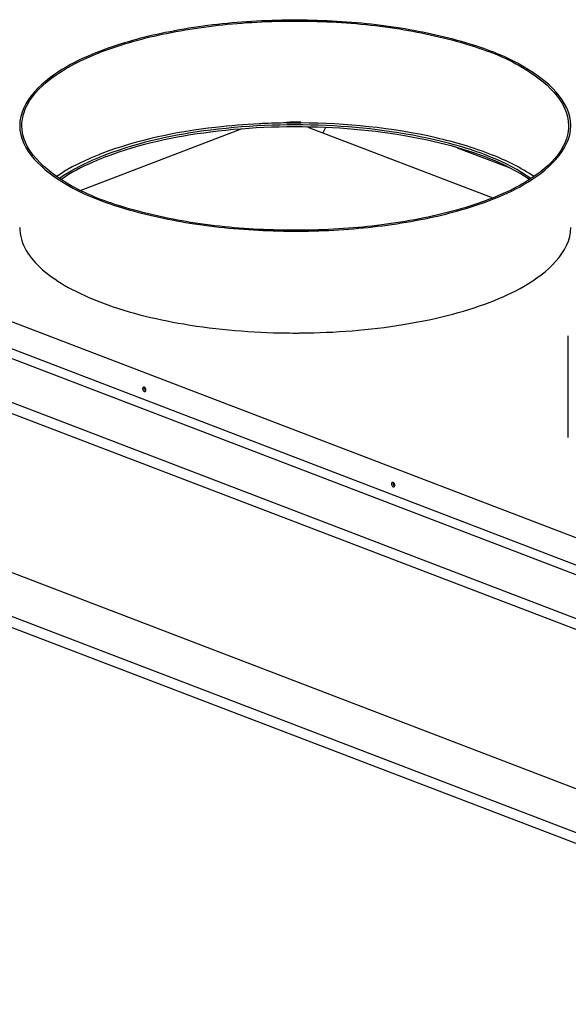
# Model space of a CAD drawing. Header units: millimetres. Extents: x 0 to 561, y -33 to 297.
# Tile 3 of 10: x 42 to 64, y 53 to 93. Entities that reach past the tile are written whole.
import ezdxf

# ---------------------------------------------------------------- set-up
doc = ezdxf.new("R2010")
doc.units = ezdxf.units.MM
doc.header["$LTSCALE"] = 23.1
doc.layers.get('0').update_dxf_attribs({"linetype": 'CONTINUOUS'})
doc.layers.add('AXES_REF', color=7, linetype='CONTINUOUS')

msp = doc.modelspace()

# ---------------------------------------------------------------- linework, layer by layer
at = {"color": 7, "linetype": 'Continuous'}
for p, q in [((53.338776, 88.83897), (60.893646, 85.947846)), ((54.064255, 88.815755), (53.94468, 88.607101)), ((50.647186, 88.759177), (44.073083, 86.243377)), ((59.42935, 87.995317), (61.55362, 87.182394)), ((32.319434, 84.310826), (81.321934, 65.558381)), ((32.319434, 83.20217), (81.321934, 64.449725)), ((81.417393, 64.009785), (32.691429, 82.656405)), ((31.910701, 81.172898), (80.589895, 62.544177)), ((81.417393, 61.767625), (32.782703, 80.379316)), ((81.417393, 55.27659), (33.04694, 73.787161)), ((32.266213, 72.303655), (80.589895, 53.810982)), ((81.417393, 53.03443), (33.138215, 71.510072))]:
    msp.add_line(p, q, dxfattribs=at)
at = {"layer": 'AXES_REF', "color": 7, "linetype": 'Continuous'}
for p, q in [((52.468577, 88.996225), (52.467934, 89.028291)), ((52.467934, 89.005615), (52.467934, 89.028291)), ((52.468577, 88.996225), (52.467934, 89.005615)), ((53.048134, 88.996225), (53.048864, 89.032619)), ((53.048134, 88.996225), (53.048864, 89.006882)), ((53.048864, 89.006882), (53.048864, 89.032619)), ((63.973138, 76.164471), (63.973138, 80.321929))]:
    msp.add_line(p, q, dxfattribs=at)
for centre, radius, start, end in [((52.804993, 60.387845), 28.619604, 92.6620365, 92.9159036), ((52.81837, 60.079381), 28.928356, 90.6940929, 92.6601262), ((52.97854, 59.475205), 29.557496, 90.4893479, 90.9898331), ((52.758356, 60.078108), 28.919569, 89.4258773, 90.5741227), ((52.978649, 59.466756), 29.565946, 89.8639314, 90.4894202), ((49.47959, 76.20117), 12.312118, 110.9409211, 111.0889991), ((49.515042, 76.02539), 12.411302, 110.8128858, 110.9409352), ((52.821593, 109.814228), 29.382394, 269.3054332, 270.3018244), ((52.821576, 109.843873), 29.412039, 270.3015525, 270.4503875), ((46.668442, 78.156593), 0.077825, 168.4122057, 180.0159039), ((46.732082, 78.180946), 0.077825, 168.4122057, 180.0159039), ((46.650677, 78.103783), 0.077825, 348.4122057, 0.0159039), ((56.829566, 74.268099), 0.077825, 168.4122057, 180.0159039), ((56.893206, 74.292452), 0.077825, 168.4122057, 180.0159039), ((56.811802, 74.215289), 0.077825, 348.4122057, 0.0159039)]:
    msp.add_arc(centre, radius, start, end, dxfattribs=at)
for points, knots in [([(64.071966, 88.894476), (64.071968, 89.911851), (62.355361, 91.380059), (59.841034, 92.319281), (57.026612, 92.957375), (53.901939, 93.237855), (50.675524, 93.181859), (47.632482, 92.78051), (45.725198, 92.267105), (44.867044, 91.938704)], [0, 0, 0, 0, 0.146926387, 0.262779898, 0.402636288, 0.557507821, 0.716271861, 0.867303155, 1, 1, 1, 1]), ([(44.930684, 91.91435), (45.781972, 92.240124), (47.673998, 92.749422), (50.692696, 93.14756), (53.893299, 93.203108), (56.992975, 92.924872), (59.784881, 92.291882), (62.279094, 91.360174), (63.981969, 89.903712), (63.981967, 88.894476)], [0, 0, 0, 0, 0.132696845, 0.283728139, 0.442492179, 0.597363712, 0.737220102, 0.853073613, 1, 1, 1, 1]), ([(44.867044, 91.938704), (44.386447, 91.754787), (43.039411, 91.170776), (41.572026, 89.911836), (41.572024, 88.894476)], [0, 0, 0, 0, 0.335903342, 1, 1, 1, 1]), ([(41.662024, 88.894476), (41.662024, 89.181251), (41.902391, 90.010698), (43.096039, 91.105939), (44.247228, 91.652803), (44.930684, 91.91435)], [0, 0, 0, 0, 0.184179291, 0.530013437, 1, 1, 1, 1]), ([(41.572024, 88.894476), (41.572022, 87.8771), (43.28863, 86.408892), (45.802957, 85.46967), (48.617379, 84.831576), (51.742052, 84.551096), (54.968467, 84.607092), (58.011508, 85.008441), (59.918793, 85.521846), (60.776947, 85.850248)], [0, 0, 0, 0, 0.146926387, 0.262779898, 0.402636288, 0.557507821, 0.716271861, 0.867303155, 1, 1, 1, 1]), ([(60.713307, 85.874601), (59.862018, 85.548827), (57.969992, 85.039529), (54.951295, 84.641391), (51.750691, 84.585843), (48.651016, 84.864079), (45.859109, 85.497069), (43.364897, 86.428777), (41.662022, 87.885239), (41.662024, 88.894476)], [0, 0, 0, 0, 0.132696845, 0.283728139, 0.442492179, 0.597363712, 0.737220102, 0.853073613, 1, 1, 1, 1]), ([(51.34911, 88.970395), (50.754971, 88.940131), (48.582721, 88.75901), (46.412745, 88.324052), (44.930684, 87.756892)], [0, 0, 0, 0, 0.272670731, 1, 1, 1, 1]), ([(62.446982, 86.735119), (61.451063, 87.437743), (58.750692, 88.411959), (54.310928, 89.02661), (49.5645, 88.877001), (46.452103, 88.225463), (45.079176, 87.700066)], [0, 0, 0, 0, 0.204990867, 0.470935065, 0.752760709, 1, 1, 1, 1]), ([(62.386015, 86.694396), (61.381297, 87.384092), (58.689021, 88.341445), (54.269933, 88.943527), (49.557626, 88.79113), (46.469392, 88.145404), (45.105093, 87.626802)], [0, 0, 0, 0, 0.206124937, 0.471989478, 0.753132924, 1, 1, 1, 1]), ([(62.569043, 86.816943), (62.034694, 87.183636), (60.726443, 87.81686), (57.561049, 88.737856), (54.900863, 88.992472), (53.048864, 89.006882)], [0, 0, 0, 0, 0.196937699, 0.437189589, 1, 1, 1, 1]), ([(63.981967, 88.894476), (63.981966, 88.6077), (63.7416, 87.778253), (62.547951, 86.683012), (61.396762, 86.136148), (60.713307, 85.874601)], [0, 0, 0, 0, 0.184179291, 0.530013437, 1, 1, 1, 1]), ([(60.776947, 85.850248), (61.257544, 86.034164), (62.604579, 86.618176), (64.071965, 87.877115), (64.071966, 88.894476)], [0, 0, 0, 0, 0.335903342, 1, 1, 1, 1]), ([(44.930684, 87.756892), (44.753468, 87.689075), (44.110934, 87.426217), (43.490362, 87.102138), (43.074213, 86.816451)], [0, 0, 0, 0, 0.273206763, 1, 1, 1, 1]), ([(45.049472, 87.688655), (44.871662, 87.620083), (44.229284, 87.354774), (43.609569, 87.02615), (43.197085, 86.735183)], [0, 0, 0, 0, 0.274067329, 1, 1, 1, 1]), ([(45.079176, 87.616917), (44.905484, 87.550448), (44.275571, 87.292757), (43.667165, 86.975129), (43.259071, 86.695153)], [0, 0, 0, 0, 0.273141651, 1, 1, 1, 1]), ([(41.572008, 84.736713), (41.572033, 84.453742), (41.745637, 83.832243), (42.421102, 83.029389), (43.448533, 82.309413), (45.387315, 81.411474), (48.44151, 80.667079), (51.06211, 80.451012), (52.465414, 80.433993)], [0, 0, 0, 0, 0.06818977, 0.148787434, 0.248374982, 0.368435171, 0.661810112, 1, 1, 1, 1]), ([(60.776947, 81.69279), (61.257584, 81.876722), (62.604706, 82.460749), (64.072072, 83.71992), (64.071982, 84.737322)], [0, 0, 0, 0, 0.335913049, 1, 1, 1, 1]), ([(53.052775, 80.432743), (54.451041, 80.443734), (57.069685, 80.64675), (59.637566, 81.256768), (60.776947, 81.69279)], [0, 0, 0, 0, 0.534058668, 1, 1, 1, 1]), ([(46.590617, 78.156571), (46.590617, 78.148751), (46.59298, 78.132334), (46.59821, 78.116704), (46.601516, 78.108767)], [0, 0, 0, 0, 0.476301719, 1, 1, 1, 1]), ([(46.625777, 78.218775), (46.617358, 78.214746), (46.602092, 78.20098), (46.594274, 78.182309), (46.592203, 78.172225)], [0, 0, 0, 0, 0.475543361, 1, 1, 1, 1]), ([(46.636317, 78.222318), (46.634503, 78.221956), (46.630906, 78.220988), (46.627458, 78.21958), (46.625777, 78.218775)], [0, 0, 0, 0, 0.498096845, 1, 1, 1, 1]), ([(46.662088, 78.219214), (46.657967, 78.221066), (46.649395, 78.223549), (46.640478, 78.223148), (46.636317, 78.222318)], [0, 0, 0, 0, 0.51572798, 1, 1, 1, 1]), ([(46.654256, 78.180925), (46.654256, 78.165242), (46.662931, 78.133003), (46.679173, 78.104453), (46.689756, 78.09139)], [0, 0, 0, 0, 0.482627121, 1, 1, 1, 1]), ([(46.663439, 78.217421), (46.661689, 78.214219), (46.658627, 78.207432), (46.6566, 78.200268), (46.655843, 78.196579)], [0, 0, 0, 0, 0.492163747, 1, 1, 1, 1]), ([(46.685504, 78.038689), (46.686847, 78.039049), (46.689508, 78.039901), (46.692079, 78.040996), (46.693342, 78.0416)], [0, 0, 0, 0, 0.498240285, 1, 1, 1, 1]), ([(46.689756, 78.09139), (46.694288, 78.085795), (46.703587, 78.075893), (46.714902, 78.068108), (46.720671, 78.065516)], [0, 0, 0, 0, 0.532391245, 1, 1, 1, 1]), ([(46.693342, 78.0416), (46.698726, 78.044177), (46.708884, 78.051627), (46.716268, 78.061726), (46.71932, 78.067308)], [0, 0, 0, 0, 0.484056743, 1, 1, 1, 1]), ([(46.71932, 78.067308), (46.72107, 78.070511), (46.724132, 78.077297), (46.726159, 78.084462), (46.726916, 78.08815)], [0, 0, 0, 0, 0.492163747, 1, 1, 1, 1]), ([(56.751741, 74.268077), (56.751741, 74.260257), (56.754105, 74.24384), (56.759334, 74.22821), (56.76264, 74.220273)], [0, 0, 0, 0, 0.476301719, 1, 1, 1, 1]), ([(56.786901, 74.330281), (56.778482, 74.326252), (56.763216, 74.312486), (56.755398, 74.293815), (56.753327, 74.283731)], [0, 0, 0, 0, 0.475543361, 1, 1, 1, 1]), ([(56.797442, 74.333824), (56.795628, 74.333462), (56.79203, 74.332494), (56.788583, 74.331086), (56.786901, 74.330281)], [0, 0, 0, 0, 0.498096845, 1, 1, 1, 1]), ([(56.823213, 74.33072), (56.819091, 74.332572), (56.810519, 74.335055), (56.801602, 74.334654), (56.797442, 74.333824)], [0, 0, 0, 0, 0.51572798, 1, 1, 1, 1]), ([(56.815381, 74.292431), (56.815381, 74.276748), (56.824056, 74.244509), (56.840297, 74.215959), (56.85088, 74.202896)], [0, 0, 0, 0, 0.482627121, 1, 1, 1, 1]), ([(56.824564, 74.328927), (56.822813, 74.325725), (56.819751, 74.318938), (56.817725, 74.311774), (56.816967, 74.308085)], [0, 0, 0, 0, 0.492163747, 1, 1, 1, 1]), ([(56.846628, 74.150195), (56.847971, 74.150555), (56.850633, 74.151407), (56.853204, 74.152502), (56.854467, 74.153106)], [0, 0, 0, 0, 0.498240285, 1, 1, 1, 1]), ([(56.85088, 74.202896), (56.855413, 74.197301), (56.864711, 74.187399), (56.876027, 74.179614), (56.881795, 74.177022)], [0, 0, 0, 0, 0.532391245, 1, 1, 1, 1]), ([(56.854467, 74.153106), (56.85985, 74.155683), (56.870008, 74.163133), (56.877393, 74.173232), (56.880444, 74.178814)], [0, 0, 0, 0, 0.484056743, 1, 1, 1, 1]), ([(56.880444, 74.178814), (56.882194, 74.182017), (56.885257, 74.188803), (56.887283, 74.195968), (56.888041, 74.199656)], [0, 0, 0, 0, 0.492163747, 1, 1, 1, 1])]:
    msp.add_open_spline(points, degree=3, knots=knots, dxfattribs=at)
for points in [[(46.601516, 78.108767), (46.615534, 78.075108), (46.650285, 78.029249), (46.685504, 78.038689)], [(46.728503, 78.103804), (46.728503, 78.148189), (46.702573, 78.201021), (46.662088, 78.219214)], [(56.76264, 74.220273), (56.776658, 74.186614), (56.81141, 74.140755), (56.846628, 74.150195)], [(56.889627, 74.21531), (56.889627, 74.259695), (56.863698, 74.312527), (56.823213, 74.33072)]]:
    msp.add_open_spline(points, degree=3, dxfattribs=at)

doc.saveas('drawing.dxf')
